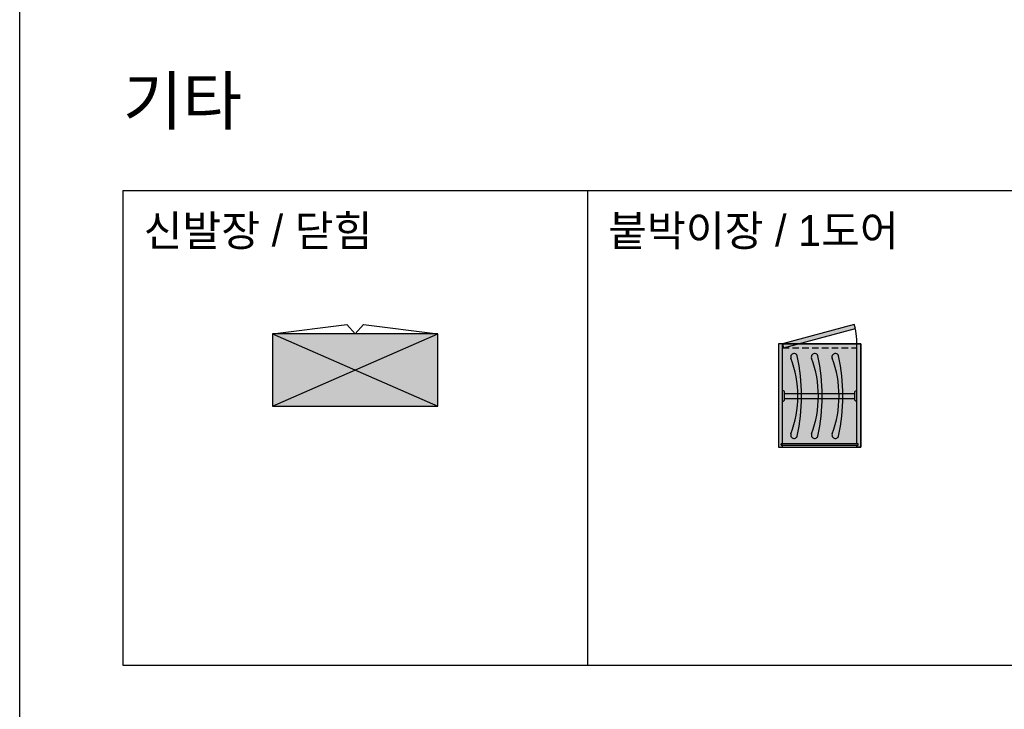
# Model space of a CAD drawing. Header units: millimetres. Extents: x 488786 to 747986, y 25193 to 95000.
# Tile 7 of 127: x 532200 to 536969, y 81787 to 85126. Entities that reach past the tile are written whole.
import ezdxf

# ---------------------------------------------------------------- set-up
doc = ezdxf.new("R2010")
doc.units = ezdxf.units.MM
doc.linetypes.add('CEN', pattern=[25, 15, -4, 2, -4])
doc.linetypes.add('HIDDEN', pattern=[9.525, 6.35, -3.175])
for name, color, linetype in [('1. CEN', 9, 'CEN'), ('10. ETC', 251, 'Continuous'), ('13. TXT2', 43, 'Continuous'), ('25. 255', 255, 'Continuous'), ('6. FUR1', 181, 'Continuous')]:
    doc.layers.add(name, color=color, linetype=linetype)
doc.styles.add('YUHIHA_TEXT', font='Pretendard-Regular.ttf')

# ---------------------------------------------------------------- blocks, each defined once
blk = doc.blocks.new('*U286')
at = {"layer": '25. 255'}
blk.add_hatch(color=256, dxfattribs=at).paths.add_polyline_path([(0, 0), (800, 0), (800, 350), (0, 350)])
at = {"layer": '10. ETC'}
for points in [[(0, 350), (360, 395), (400, 350)], [(400, 350), (440, 395), (800, 350)]]:
    blk.add_lwpolyline(points, dxfattribs=at)
at = {"layer": '6. FUR1'}
blk.add_lwpolyline([(0, 0), (800, 0), (800, 350), (0, 350)], close=True, dxfattribs=at)
at = {"layer": '6. FUR1', "color": 241, "linetype": 'Continuous', "lineweight": -3}
for points in [[(0, 0), (800, 350)], [(0, 350), (800, 0)]]:
    blk.add_lwpolyline(points, dxfattribs=at)
blk = doc.blocks.new('YUHIHA_Furniture_BuiltInWardrobe_DoorSwing_Geometry')
at = {"layer": '10. ETC', "ltscale": 3}
for centre, radius, start, end in [((-189.3, 36.5), 16.2, 69.4141, 249.4142), ((0, 540.4), 522.1, 249.4141, 290.5859), ((189.3, 36.5), 16.3, 290.5859, 110.5859), ((0, 904.9), 904.9, 257.5558, 282.4442)]:
    blk.add_arc(centre, radius, start, end, dxfattribs=at)
blk = doc.blocks.new('*U287')
at = {"layer": '25. 255'}
for points in [[(367.7, 593.2), (20, 500), (25.2, 480.7), (372.9, 573.9)], [(0, 0), (400, 0), (400, 500), (0, 500)]]:
    blk.add_hatch(color=256, dxfattribs=at).paths.add_polyline_path(points)
at = {"layer": '1. CEN', "ltscale": 10}
blk.add_arc((20, 500), 360, 0, 15, dxfattribs=at)
at = {"layer": '6. FUR1', "color": 241, "linetype": 'HIDDEN', "lineweight": -3, "ltscale": 5}
for p, q in [((20, 500), (380, 500)), ((20, 480), (380, 480))]:
    blk.add_line(p, q, dxfattribs=at)
at = {"layer": '6. FUR1', "color": 241, "linetype": 'Continuous', "lineweight": -3}
for p, q in [((20, 500), (380, 500)), ((30, 260), (370, 260)), ((30, 235), (370, 235))]:
    blk.add_line(p, q, dxfattribs=at)
at = {"layer": '6. FUR1'}
for points in [[(367.7, 593.2), (20, 500), (25.2, 480.7), (372.9, 573.9)], [(0, 0), (20, 0), (20, 10), (14, 10), (14.1, 15), (20, 15), (20, 500), (0, 500)], [(0, 0), (400, 0), (400, 500), (0, 500)], [(400, 0), (380, 0), (380, 10), (386, 10), (385.9, 15), (380, 15), (380, 500), (400, 500)]]:
    blk.add_lwpolyline(points, close=True, dxfattribs=at)
at = {"layer": '6. FUR1', "color": 241, "linetype": 'Continuous', "lineweight": -3}
for points in [[(20, 222.5), (22, 222.5, 0.414214), (30, 230.5), (30, 264.5, 0.414214), (22, 272.5), (20, 272.5)], [(380, 222.5), (378, 222.5, -0.414214), (370, 230.5), (370, 264.5, -0.414214), (378, 272.5), (380, 272.5)]]:
    blk.add_lwpolyline(points, format="xyb", dxfattribs=at)
blk.add_lwpolyline([(14, 10), (386, 10), (386, 15), (14, 15)], close=True, dxfattribs=at)
at = {"layer": '6. FUR1', "color": 241, "linetype": 'Continuous', "lineweight": -3, "rotation": 90}
for p in [(112.1, 247.5), (212.1, 247.5), (312.1, 247.5)]:
    blk.add_blockref('YUHIHA_Furniture_BuiltInWardrobe_DoorSwing_Geometry', p, dxfattribs=at)

msp = doc.modelspace()

# ---------------------------------------------------------------- linework, layer by layer
at = {"layer": '10. ETC'}
for p, q in [((532200, 70628.1), (532200, 95000)), ((532700, 84300), (541700, 84300)), ((532700, 84300), (532700, 82000)), ((534950, 84300), (534950, 82000)), ((532700, 82000), (541700, 82000))]:
    msp.add_line(p, q, dxfattribs=at)

# ---------------------------------------------------------------- block references
msp.add_blockref('*U287', (535875, 83056.8))
at = {"layer": '6. FUR1'}
msp.add_blockref('*U286', (533425, 83255), dxfattribs=at)

# ---------------------------------------------------------------- texts
at = {"layer": '13. TXT2', "color": 7, "attachment_point": 1, "style": 'YUHIHA_TEXT'}
for s, insert, char_height, width in [('기타', (532700, 84848.7), 230, 9000), ('신발장 / 닫힘', (532800, 84180), 150, 2800), ('붙박이장 / 1도어', (535050, 84180), 150, 2800)]:
    msp.add_mtext(s, dxfattribs=dict(at, insert=insert, char_height=char_height, width=width))

doc.saveas('drawing.dxf')
